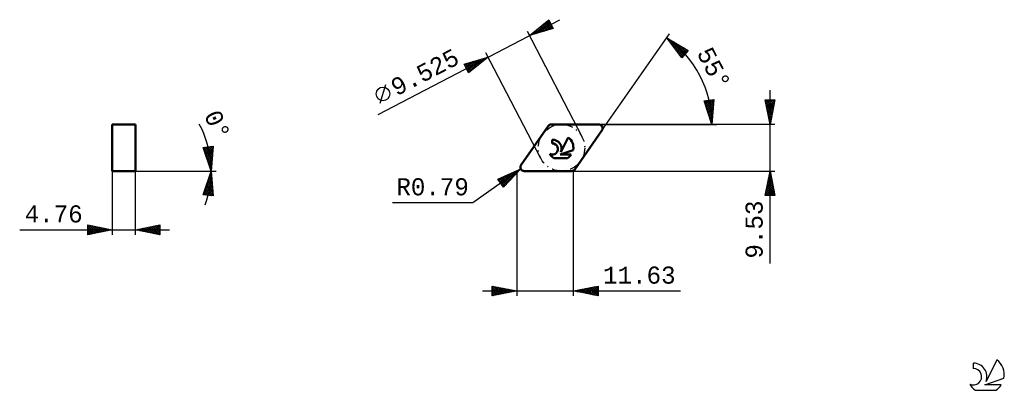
# Model space of a CAD drawing. Header units: millimetres. Extents: x -102 to 100, y -45 to 31.
import ezdxf
from ezdxf.enums import TextEntityAlignment as Align

# ---------------------------------------------------------------- set-up
doc = ezdxf.new("R2010")
doc.units = ezdxf.units.MM
doc.header["$LTSCALE"] = 4.5
doc.linetypes.add('LONGDASH_DASH', pattern=[0.85, 0.4, -0.2, 0.05, -0.2])
for name, color, linetype in [('1', 4, 'CONTINUOUS'), ('CUT', 1, 'CONTINUOUS'), ('SK2', 7, 'CONTINUOUS'), ('SK4', 2, 'LONGDASH_DASH'), ('SK6', 5, 'CONTINUOUS'), ('SKVIEW1', 4, 'CONTINUOUS'), ('SKVIEW2', 7, 'CONTINUOUS')]:
    doc.layers.add(name, color=color, linetype=linetype)
doc.styles.get("Standard").update_dxf_attribs({"font": 'Monospac821 BT'})

msp = doc.modelspace()

# ---------------------------------------------------------------- linework, layer by layer
at = {"layer": '1', "color": 4, "linetype": 'CONTINUOUS', "lineweight": 50}
for p, q in [((0.87, 1.25), (6.43, 9.19)), ((7.08, 9.52), (16.77, 9.52)), ((11.86, 0.34), (17.42, 8.28)), ((7.27, 5.66), (7.27, 6.41)), ((9.04, 3.85), (10.53, 6.89)), ((8.86, 3.38), (11.53, 4.3)), ((7.59, 2.64), (10.4, 2.64)), ((8.86, 3.38), (11.15, 3.38)), ((1.53, 0), (11.21, 0))]:
    msp.add_line(p, q, dxfattribs=at)
for centre, radius, start, end in [((7.08, 8.73), 0.794, 90, 145), ((16.77, 8.73), 0.794, 325, 90), ((7.29, 4.53), 1.88, 338.9379, 90.4446), ((8.99, 4.81), 2.59, 348.7239, 53.4691), ((7.28, 4.51), 1.14, 243.4215, 90.3602), ((8.99, 4.81), 2.59, 210.5484, 236.978), ((8.99, 4.81), 2.59, 303.022, 326.3732), ((1.53, 0.79), 0.794, 145, 270), ((11.21, 0.79), 0.794, 270, 325)]:
    msp.add_arc(centre, radius, start, end, dxfattribs=at)
at = {"layer": 'CUT', "color": 1, "linetype": 'CONTINUOUS', "lineweight": 25}
for p, q in [((6.43, 9.19), (0.87, 1.25)), ((16.77, 9.52), (7.08, 9.52)), ((11.86, 0.34), (17.42, 8.28)), ((1.53, 0), (11.21, 0))]:
    msp.add_line(p, q, dxfattribs=at)
for centre, start, end in [((7.08, 8.73), 90, 145), ((16.77, 8.73), 325, 90), ((1.53, 0.79), 145, 270), ((11.21, 0.79), 270, 325)]:
    msp.add_arc(centre, 0.794, start, end, dxfattribs=at)
at = {"layer": 'SK2', "color": 7, "linetype": 'CONTINUOUS', "lineweight": 25}
for p, q in [((-28.37, 11.58), (8.79, 30.92)), ((2.58, 27.69), (6.56, 30.89)), ((3.89, 28.07), (6.61, 30.79)), ((4.48, 28.24), (6.75, 30.51)), ((5.08, 28.42), (6.9, 30.23)), ((5.79, 30.27), (7.07, 28.99)), ((6.03, 30.46), (7.4, 29.09)), ((6.26, 30.65), (7.13, 29.78)), ((6.5, 30.84), (6.67, 30.66)), ((6.56, 30.89), (7.48, 29.11)), ((2.12, 28.58), (13.37, 6.96)), ((7.48, 29.11), (2.58, 27.69)), ((3.29, 27.9), (5.14, 29.75)), ((3.44, 28.38), (3.78, 28.04)), ((3.68, 28.57), (4.11, 28.13)), ((3.91, 28.76), (4.44, 28.23)), ((4.15, 28.95), (4.77, 28.32)), ((4.38, 29.14), (5.1, 28.42)), ((4.62, 29.33), (5.43, 28.52)), ((4.85, 29.51), (5.75, 28.61)), ((5.09, 29.7), (6.08, 28.71)), ((5.32, 29.89), (6.41, 28.8)), ((5.56, 30.08), (6.74, 28.9)), ((5.68, 28.59), (7.04, 29.95)), ((6.28, 28.76), (7.19, 29.67)), ((6.87, 28.94), (7.33, 29.39)), ((7.47, 29.11), (7.48, 29.12)), ((2.69, 27.72), (2.97, 28)), ((2.73, 27.81), (2.8, 27.75)), ((2.97, 28), (3.12, 27.85)), ((3.2, 28.19), (3.45, 27.94)), ((17.42, 8.28), (31.26, 28.04)), ((30.69, 27.22), (35.09, 24.64)), ((33.76, 23.15), (30.69, 27.22)), ((30.71, 27.19), (30.72, 27.2)), ((30.89, 26.95), (30.99, 27.04)), ((31.07, 26.71), (31.25, 26.89)), ((31.21, 26.91), (34.33, 23.79)), ((31.26, 26.46), (31.52, 26.73)), ((31.32, 26.38), (34.13, 23.57)), ((31.44, 26.22), (31.79, 26.57)), ((31.62, 25.98), (32.06, 26.42)), ((31.8, 25.74), (32.32, 26.26)), ((32.24, 26.31), (34.53, 24.02)), ((4.92, 2.56), (-6.33, 24.18)), ((31.99, 25.5), (32.59, 26.1)), ((32.17, 25.26), (32.86, 25.95)), ((32.35, 25.01), (33.13, 25.79)), ((32.53, 24.77), (33.39, 25.63)), ((32.62, 24.65), (33.93, 23.34)), ((32.72, 24.53), (33.66, 25.48)), ((32.9, 24.29), (33.93, 25.32)), ((33.08, 24.05), (34.2, 25.16)), ((33.26, 25.71), (34.73, 24.24)), ((33.26, 23.81), (34.47, 25.01)), ((33.45, 23.56), (34.73, 24.85)), ((33.63, 23.32), (35, 24.69)), ((35.09, 24.64), (33.76, 23.15)), ((34.28, 25.11), (34.93, 24.47)), ((-10.76, 21.87), (-5.87, 23.29)), ((-10.48, 21.34), (-9.62, 22.2)), ((-10.34, 21.06), (-9.02, 22.38)), ((-10.19, 20.78), (-8.42, 22.55)), ((-10.05, 20.5), (-7.82, 22.72)), ((-9.9, 20.22), (-7.23, 22.9)), ((-5.87, 23.29), (-9.84, 20.1)), ((-9.51, 22.24), (-8.47, 21.2)), ((-9.18, 22.33), (-8.23, 21.39)), ((-8.85, 22.43), (-8, 21.58)), ((-8.63, 21.07), (-6.63, 23.07)), ((-8.52, 22.52), (-7.76, 21.77)), ((-8.19, 22.62), (-7.53, 21.95)), ((-7.86, 22.71), (-7.29, 22.14)), ((-7.53, 22.81), (-7.06, 22.33)), ((-7.21, 22.9), (-6.82, 22.52)), ((-6.88, 23), (-6.59, 22.71)), ((-6.55, 23.09), (-6.35, 22.9)), ((-6.46, 22.82), (-6.03, 23.24)), ((-6.22, 23.19), (-6.12, 23.09)), ((-5.89, 23.29), (-5.88, 23.28)), ((-9.84, 20.1), (-10.76, 21.87)), ((-10.68, 21.71), (-9.41, 20.44)), ((-10.63, 21.61), (-10.21, 22.03)), ((-10.49, 21.95), (-9.18, 20.63)), ((-10.22, 20.83), (-9.65, 20.25)), ((-10.16, 22.04), (-8.94, 20.82)), ((-9.84, 22.14), (-8.71, 21.01)), ((-27.95, 13.88), (-26.76, 17.66)), ((51.8, -18.9), (51.8, 16.53)), ((38.33, 14.38), (40.31, 14.61)), ((39.9, 9.52), (38.33, 14.38)), ((38.33, 14.37), (38.34, 14.38)), ((38.37, 14.24), (40.14, 12.47)), ((38.43, 14.05), (38.82, 14.43)), ((38.54, 13.73), (39.3, 14.49)), ((38.62, 14.41), (40.17, 12.86)), ((38.64, 13.41), (39.78, 14.55)), ((38.74, 13.09), (40.26, 14.6)), ((38.85, 12.76), (40.28, 14.2)), ((39, 14.45), (40.2, 13.26)), ((39.38, 14.5), (40.23, 13.65)), ((39.76, 14.54), (40.27, 14.04)), ((40.31, 14.61), (39.9, 9.52)), ((40.14, 14.59), (40.3, 14.43)), ((51.8, 9.53), (50.8, 14.53)), ((50.8, 14.53), (52.8, 14.53)), ((50.81, 14.53), (52.47, 12.87)), ((50.85, 14.27), (51.11, 14.53)), ((50.92, 13.92), (51.53, 14.53)), ((50.99, 13.57), (51.95, 14.53)), ((51.06, 13.21), (52.38, 14.53)), ((51.13, 12.86), (52.8, 14.52)), ((51.23, 14.53), (52.54, 13.22)), ((51.66, 14.53), (52.61, 13.58)), ((52.8, 14.53), (51.8, 9.53)), ((52.08, 14.53), (52.68, 13.93)), ((52.5, 14.53), (52.75, 14.29)), ((38.57, 13.61), (40.11, 12.08)), ((38.78, 12.98), (40.07, 11.69)), ((38.95, 12.44), (40.24, 13.73)), ((38.98, 12.36), (40.04, 11.29)), ((39.06, 12.12), (40.2, 13.27)), ((39.16, 11.8), (40.17, 12.81)), ((39.26, 11.48), (40.13, 12.35)), ((50.9, 14.01), (52.39, 12.52)), ((51.01, 13.48), (52.32, 12.16)), ((51.11, 12.95), (52.25, 11.81)), ((51.2, 12.5), (52.69, 13.99)), ((51.22, 12.42), (52.18, 11.46)), ((51.27, 12.15), (52.58, 13.46)), ((51.34, 11.8), (52.48, 12.93)), ((51.41, 11.44), (52.37, 12.4)), ((39.18, 11.73), (40.01, 10.9)), ((39.37, 11.16), (40.09, 11.89)), ((39.39, 11.1), (39.98, 10.51)), ((39.47, 10.84), (40.05, 11.42)), ((39.57, 10.52), (40.01, 10.96)), ((39.59, 10.47), (39.95, 10.12)), ((39.68, 10.2), (39.98, 10.5)), ((51.33, 11.89), (52.11, 11.1)), ((51.43, 11.36), (52.04, 10.75)), ((51.49, 11.09), (52.27, 11.87)), ((51.54, 10.83), (51.97, 10.4)), ((51.56, 10.74), (52.16, 11.34)), ((51.63, 10.38), (52.05, 10.81)), ((51.64, 10.3), (51.9, 10.04)), ((51.7, 10.03), (51.95, 10.28)), ((16.77, 9.52), (39.9, 9.52)), ((52.8, 9.53), (16.77, 9.53)), ((39.78, 9.88), (39.94, 10.04)), ((39.79, 9.85), (39.91, 9.73)), ((39.89, 9.56), (39.9, 9.58)), ((39.9, 9.52), (40.9, 9.52)), ((51.75, 9.77), (51.83, 9.69)), ((51.77, 9.68), (51.84, 9.75)), ((0.82, 0.43), (-9.01, -6.46)), ((-3.85, -1.62), (0.82, 0.43)), ((-2.87, -3.02), (0.39, 0.24)), ((0.82, 0.43), (-2.7, -3.26)), ((0.06, 0.1), (0.29, -0.13)), ((0.36, 0.22), (0.5, 0.09)), ((0.65, 0.35), (0.7, 0.3)), ((11.21, 0), (52.8, 0)), ((11.63, -25.5), (11.63, 0)), ((50.8, -5), (51.8, 0)), ((51.8, 0), (52.8, -5)), ((-2.7, -3.26), (-3.85, -1.62)), ((-3.77, -1.59), (-2.41, -2.95)), ((-3.74, -1.77), (-3.39, -1.42)), ((-3.57, -2.02), (-2.64, -1.09)), ((-3.48, -1.46), (-2.2, -2.73)), ((-3.39, -2.27), (-1.88, -0.76)), ((-3.22, -2.52), (-1.12, -0.43)), ((-3.18, -1.33), (-1.99, -2.52)), ((-3.04, -2.77), (-0.37, -0.09)), ((-2.89, -1.2), (-1.78, -2.3)), ((-2.59, -1.07), (-1.58, -2.08)), ((-2.3, -0.94), (-1.37, -1.87)), ((-2, -0.81), (-1.16, -1.65)), ((-1.71, -0.68), (-0.96, -1.43)), ((-1.41, -0.55), (-0.75, -1.21)), ((-1.12, -0.42), (-0.54, -1)), ((-0.82, -0.29), (-0.33, -0.78)), ((-0.53, -0.16), (-0.13, -0.56)), ((-0.23, -0.03), (0.08, -0.35)), ((0, -0.43), (0, -25.5)), ((51.2, -2.98), (52.19, -1.99)), ((51.31, -2.45), (52.12, -1.63)), ((51.41, -1.92), (52.05, -1.28)), ((51.44, -1.8), (52.34, -2.7)), ((51.51, -1.45), (52.23, -2.17)), ((51.52, -1.39), (51.98, -0.93)), ((51.58, -1.09), (52.12, -1.64)), ((51.63, -0.86), (51.91, -0.57)), ((51.65, -0.74), (52.02, -1.11)), ((51.72, -0.38), (51.91, -0.58)), ((51.73, -0.33), (51.84, -0.22)), ((51.79, -0.03), (51.81, -0.05)), ((-3.12, -2.66), (-2.61, -3.17)), ((50.88, -4.57), (52.41, -3.05)), ((50.88, -5), (52.48, -3.4)), ((50.99, -4.04), (52.34, -2.69)), ((51.01, -3.92), (52.09, -5)), ((51.08, -3.57), (52.52, -5)), ((51.1, -3.51), (52.27, -2.34)), ((51.15, -3.21), (52.76, -4.82)), ((51.23, -2.86), (52.66, -4.29)), ((51.3, -2.51), (52.55, -3.76)), ((51.3, -5), (52.55, -3.75)), ((51.37, -2.15), (52.44, -3.23)), ((50.8, -4.98), (50.82, -5)), ((52.8, -5), (50.8, -5)), ((50.87, -4.63), (51.24, -5)), ((50.94, -4.27), (51.67, -5)), ((51.73, -5), (52.62, -4.11)), ((52.15, -5), (52.69, -4.46)), ((52.58, -5), (52.76, -4.81)), ((-9.01, -6.46), (-25.41, -6.46)), ((-5, -25.5), (-5, -23.5)), ((-5, -23.5), (0, -24.5)), ((-5, -23.86), (-4.7, -23.56)), ((-5, -24.28), (-4.35, -23.63)), ((-5, -24.71), (-3.99, -23.7)), ((-5, -25.13), (-3.64, -23.77)), ((-5, -23.86), (-3.63, -25.23)), ((-4.93, -25.49), (-3.29, -23.84)), ((-4.92, -23.52), (-3.28, -25.16)), ((-4.4, -25.38), (-2.93, -23.91)), ((-4.39, -23.62), (-2.93, -25.09)), ((-3.87, -25.27), (-2.58, -23.98)), ((-3.86, -23.73), (-2.57, -25.01)), ((-3.34, -25.17), (-2.22, -24.06)), ((-3.33, -23.83), (-2.22, -24.94)), ((-2.81, -25.06), (-1.87, -24.13)), ((-2.8, -23.94), (-1.87, -24.87)), ((-2.27, -24.05), (-1.51, -24.8)), ((-1.74, -24.15), (-1.16, -24.73)), ((11.63, -24.5), (16.63, -23.5)), ((12.93, -24.76), (13.59, -24.11)), ((13.29, -24.83), (14.12, -24)), ((13.64, -24.9), (14.65, -23.9)), ((13.65, -24.1), (14.66, -25.11)), ((14, -24.97), (15.18, -23.79)), ((14, -24.03), (15.19, -25.21)), ((14.35, -25.04), (15.71, -23.68)), ((14.35, -23.96), (15.72, -25.32)), ((14.7, -25.11), (16.24, -23.58)), ((14.71, -23.88), (16.25, -25.42)), ((15.06, -25.19), (16.63, -23.61)), ((15.06, -23.81), (16.63, -25.38)), ((15.41, -23.74), (16.63, -24.96)), ((15.41, -25.26), (16.63, -24.04)), ((15.77, -23.67), (16.63, -24.53)), ((16.12, -23.6), (16.63, -24.11)), ((16.48, -23.53), (16.63, -23.69)), ((16.63, -23.5), (16.63, -25.5)), ((-7, -24.5), (33.51, -24.5)), ((-5, -24.28), (-3.99, -25.3)), ((0, -24.5), (-5, -25.5)), ((-5, -24.71), (-4.34, -25.37)), ((-5, -25.13), (-4.69, -25.44)), ((-2.28, -24.96), (-1.52, -24.2)), ((-1.75, -24.85), (-1.16, -24.27)), ((-1.22, -24.74), (-0.81, -24.34)), ((-1.21, -24.26), (-0.81, -24.66)), ((-0.69, -24.64), (-0.46, -24.41)), ((-0.68, -24.36), (-0.45, -24.59)), ((-0.16, -24.53), (-0.1, -24.48)), ((-0.15, -24.47), (-0.1, -24.52)), ((16.63, -25.5), (11.63, -24.5)), ((11.87, -24.55), (12, -24.43)), ((11.88, -24.45), (12, -24.57)), ((12.23, -24.62), (12.53, -24.32)), ((12.23, -24.38), (12.53, -24.68)), ((12.58, -24.69), (13.06, -24.21)), ((12.59, -24.31), (13.06, -24.79)), ((12.94, -24.24), (13.59, -24.89)), ((13.29, -24.17), (14.13, -25)), ((15.76, -25.33), (16.63, -24.46)), ((16.12, -25.4), (16.63, -24.88)), ((16.47, -25.47), (16.63, -25.31))]:
    msp.add_line(p, q, dxfattribs=at)
msp.add_circle((-27.36, 15.77), 1.4, dxfattribs=at)
msp.add_arc((18.3, 9.52), 21.6, 0, 55, dxfattribs=at)
at = {"layer": 'SK4', "color": 2, "linetype": 'LONGDASH_DASH', "lineweight": 25}
msp.add_circle((9.15, 4.76), 4.76, dxfattribs=at)
at = {"layer": 'SK6', "color": 5, "linetype": 'CONTINUOUS', "lineweight": 25}
for p, q in [((93.38, -39.25), (93.38, -40.35)), ((98.18, -38.54), (95.98, -43)), ((95.72, -43.7), (99.64, -42.34)), ((99.08, -43.7), (95.72, -43.7)), ((93.85, -44.78), (97.99, -44.78))]:
    msp.add_line(p, q, dxfattribs=at)
for centre, radius, start, end in [((93.41, -42.01), 2.76, 338.9379, 90.4446), ((95.92, -41.6), 3.8, 348.7239, 53.4691), ((93.39, -42.03), 1.68, 243.4215, 90.3602), ((95.92, -41.6), 3.8, 210.5484, 236.978), ((95.92, -41.6), 3.8, 303.022, 326.3732)]:
    msp.add_arc(centre, radius, start, end, dxfattribs=at)
at = {"layer": 'SKVIEW1', "color": 4, "linetype": 'CONTINUOUS', "lineweight": 50}
for p, q in [((-82.76, 0), (-82.76, 9.52)), ((-82.76, 9.52), (-78, 9.52)), ((-78, 9.52), (-78, 0)), ((-78, 0), (-82.76, 0))]:
    msp.add_line(p, q, dxfattribs=at)
at = {"layer": 'SKVIEW2', "color": 7, "linetype": 'CONTINUOUS', "lineweight": 25}
for p, q in [((-64.11, 4.84), (-62.12, 5.09)), ((-62.5, 0), (-64.11, 4.84)), ((-64.1, 4.81), (-64.07, 4.84)), ((-64.03, 4.6), (-62.29, 2.86)), ((-63.99, 4.49), (-63.59, 4.9)), ((-63.89, 4.18), (-63.1, 4.96)), ((-63.87, 4.87), (-62.26, 3.26)), ((-63.78, 3.86), (-62.62, 5.02)), ((-63.68, 3.54), (-62.13, 5.08)), ((-63.57, 3.22), (-62.16, 4.64)), ((-63.49, 4.91), (-62.23, 3.65)), ((-63.47, 2.9), (-62.19, 4.18)), ((-63.12, 4.96), (-62.2, 4.05)), ((-62.74, 5.01), (-62.17, 4.44)), ((-62.12, 5.09), (-62.5, 0)), ((-62.36, 5.06), (-62.14, 4.84)), ((-63.82, 3.97), (-62.32, 2.47)), ((-63.61, 3.33), (-62.35, 2.07)), ((-63.4, 2.7), (-62.38, 1.68)), ((-63.36, 2.58), (-62.23, 3.72)), ((-63.25, 2.27), (-62.26, 3.26)), ((-63.18, 2.06), (-62.41, 1.28)), ((-63.15, 1.95), (-62.29, 2.8)), ((-63.04, 1.63), (-62.33, 2.34)), ((-82.76, 0), (-62.5, 0)), ((-82.76, 0), (-82.76, -13)), ((-78, 0), (-62.5, 0)), ((-78, -13), (-78, 0)), ((-64.11, -4.84), (-62.5, 0)), ((-62.97, 1.42), (-62.43, 0.88)), ((-62.94, 1.31), (-62.36, 1.89)), ((-62.83, 0.99), (-62.39, 1.43)), ((-62.76, 0.79), (-62.46, 0.49)), ((-62.72, 0.67), (-62.43, 0.97)), ((-62.62, 0.36), (-62.46, 0.51)), ((-62.55, 0.15), (-62.49, 0.09)), ((-62.51, 0.04), (-62.5, 0.05)), ((-62.5, 0), (-61.5, 0)), ((-62.5, 0), (-61.5, 0)), ((-62.5, 0), (-62.12, -5.09)), ((-63.53, -3.09), (-62.36, -1.92)), ((-63.31, -2.45), (-62.39, -1.52)), ((-63.11, -1.83), (-62.31, -2.64)), ((-63.1, -1.81), (-62.42, -1.13)), ((-63, -1.52), (-62.34, -2.18)), ((-62.9, -1.2), (-62.37, -1.72)), ((-62.89, -1.18), (-62.45, -0.73)), ((-62.79, -0.88), (-62.41, -1.26)), ((-62.69, -0.56), (-62.44, -0.81)), ((-62.68, -0.54), (-62.48, -0.34)), ((-62.58, -0.24), (-62.47, -0.35)), ((-64.02, -4.85), (-62.27, -3.1)), ((-63.95, -4.36), (-62.3, -2.71)), ((-63.75, -3.74), (-62.44, -5.05)), ((-63.74, -3.72), (-62.33, -2.31)), ((-63.64, -3.43), (-62.14, -4.93)), ((-63.64, -4.9), (-62.24, -3.5)), ((-63.53, -3.11), (-62.17, -4.47)), ((-63.43, -2.79), (-62.2, -4.01)), ((-63.32, -2.47), (-62.24, -3.55)), ((-63.26, -4.94), (-62.21, -3.89)), ((-63.22, -2.15), (-62.27, -3.1)), ((-62.12, -5.09), (-64.11, -4.84)), ((-64.06, -4.7), (-63.9, -4.86)), ((-63.96, -4.38), (-63.41, -4.92)), ((-63.85, -4.06), (-62.93, -4.99)), ((-62.89, -4.99), (-62.18, -4.29)), ((-62.51, -5.04), (-62.15, -4.68)), ((-62.13, -5.08), (-62.13, -5.08)), ((-101.66, -12), (-71, -12)), ((-87.76, -13), (-87.76, -11)), ((-87.76, -11), (-82.76, -12)), ((-87.76, -11.16), (-87.63, -11.03)), ((-87.76, -11.59), (-87.27, -11.1)), ((-87.76, -11.16), (-86.23, -12.69)), ((-87.76, -12.01), (-86.92, -11.17)), ((-87.76, -12.44), (-86.57, -11.24)), ((-87.76, -12.86), (-86.21, -11.31)), ((-87.76, -11.59), (-86.59, -12.76)), ((-82.76, -12), (-87.76, -13)), ((-87.76, -12.01), (-86.94, -12.84)), ((-87.44, -11.07), (-85.88, -12.62)), ((-87.41, -12.93), (-85.86, -11.38)), ((-86.91, -11.17), (-85.53, -12.55)), ((-86.88, -12.82), (-85.5, -11.45)), ((-86.38, -11.28), (-85.17, -12.48)), ((-86.35, -12.72), (-85.15, -11.52)), ((-85.85, -11.38), (-84.82, -12.41)), ((-85.82, -12.61), (-84.8, -11.59)), ((-85.32, -11.49), (-84.47, -12.34)), ((-85.28, -12.5), (-84.44, -11.66)), ((-84.79, -11.6), (-84.11, -12.27)), ((-84.75, -12.4), (-84.09, -11.73)), ((-84.26, -11.7), (-83.76, -12.2)), ((-84.22, -12.29), (-83.74, -11.81)), ((-83.73, -11.81), (-83.4, -12.13)), ((-83.69, -12.19), (-83.38, -11.88)), ((-83.2, -11.91), (-83.05, -12.06)), ((-83.16, -12.08), (-83.03, -11.95)), ((-78, -12), (-73, -11)), ((-73, -13), (-78, -12)), ((-77.99, -12), (-77.98, -12)), ((-77.66, -11.93), (-77.49, -12.1)), ((-77.64, -12.07), (-77.45, -11.89)), ((-77.3, -11.86), (-76.96, -12.21)), ((-77.28, -12.14), (-76.92, -11.78)), ((-76.95, -11.79), (-76.43, -12.32)), ((-76.93, -12.21), (-76.39, -11.68)), ((-76.6, -11.72), (-75.9, -12.42)), ((-76.58, -12.29), (-75.86, -11.57)), ((-76.24, -11.65), (-75.36, -12.53)), ((-76.22, -12.36), (-75.33, -11.47)), ((-75.89, -11.58), (-74.83, -12.63)), ((-75.87, -12.43), (-74.8, -11.36)), ((-75.54, -11.51), (-74.3, -12.74)), ((-75.52, -12.5), (-74.27, -11.25)), ((-75.18, -11.44), (-73.77, -12.85)), ((-75.16, -12.57), (-73.74, -11.15)), ((-74.83, -11.37), (-73.24, -12.95)), ((-74.81, -12.64), (-73.21, -11.04)), ((-74.48, -11.29), (-73, -12.77)), ((-74.46, -12.71), (-73, -11.26)), ((-74.12, -11.22), (-73, -12.34)), ((-74.1, -12.78), (-73, -11.68)), ((-73.77, -11.15), (-73, -11.92)), ((-73.42, -11.08), (-73, -11.5)), ((-73.06, -11.01), (-73, -11.07)), ((-73, -11), (-73, -13)), ((-87.76, -12.44), (-87.29, -12.91)), ((-87.76, -12.86), (-87.65, -12.98)), ((-73.75, -12.85), (-73, -12.11)), ((-73.39, -12.92), (-73, -12.53)), ((-73.04, -12.99), (-73, -12.95))]:
    msp.add_line(p, q, dxfattribs=at)
msp.add_arc((-82.76, 0), 20.26, 340.1071, 28.3128, dxfattribs=at)

# ---------------------------------------------------------------- texts
at = {"layer": 'SK2', "color": 7, "linetype": 'CONTINUOUS', "lineweight": 25}
for s, rotation, p in [('9.525', 27.5, (-18.01, 18.66)), ('55°', 297.5, (38.79, 20.19)), ('9.53', 90, (50.3, -11.95))]:
    msp.add_text(s, height=3.5, rotation=rotation, dxfattribs=at).set_placement(p, align=Align.CENTER)
for s, p in [('R0.79', (-17.21, -4.96)), ('11.63', (25.07, -23))]:
    msp.add_text(s, height=3.5, dxfattribs=at).set_placement(p, align=Align.CENTER)
at = {"layer": 'SKVIEW2', "color": 7, "linetype": 'CONTINUOUS', "lineweight": 25}
msp.add_text('0°', height=3.5, rotation=293.6352, dxfattribs=at).set_placement((-62.83, 8.73), align=Align.CENTER)
msp.add_text('4.76', height=3.5, dxfattribs=at).set_placement((-94.71, -10.5), align=Align.CENTER)

doc.saveas('drawing.dxf')
